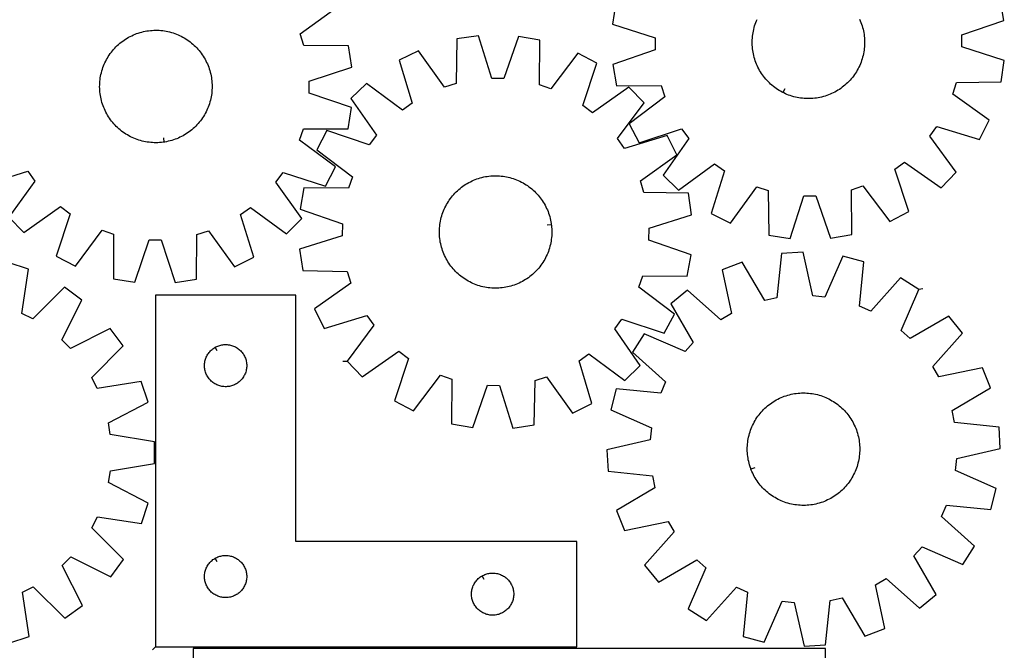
# Model space of a CAD drawing. Header units: millimetres. Extents: x 7 to 1493, y 7 to 2993.
# Tile 5 of 6: x 793 to 1493, y 2120 to 2569. Entities that reach past the tile are written whole.
import ezdxf

# ---------------------------------------------------------------- set-up
doc = ezdxf.new("R2010")
doc.units = ezdxf.units.MM
doc.layers.add('CUT', color=7, linetype='CONTINUOUS', true_color=0x000000)
doc.layers.add('LEADIN', color=1, linetype='CONTINUOUS', true_color=0xff0000)

msp = doc.modelspace()

# ---------------------------------------------------------------- linework, layer by layer
at = {"layer": 'CUT'}
for points in [[(1216.904047, 2580.614086), (1214.64593, 2565.394643), (1244.897237, 2555.70789), (1244.981124, 2547.133957), (1214.925139, 2536.857161), (1217.480608, 2521.684813), (1249.244682, 2521.820332), (1251.973954, 2513.691959), (1226.564718, 2494.630336), (1233.683627, 2480.990259), (1263.851179, 2490.934784), (1268.958677, 2484.047634), (1250.683423, 2458.067067), (1261.668923, 2447.294447), (1287.286943, 2466.074538), (1294.272708, 2461.102772), (1284.920346, 2430.746421), (1298.6971, 2423.895757), (1317.257917, 2449.673088), (1325.438135, 2447.103379), (1325.924138, 2415.342734), (1341.143581, 2413.084616), (1350.830334, 2443.335923), (1359.404267, 2443.41981), (1369.681063, 2413.363825), (1384.85341, 2415.919295), (1384.717892, 2447.683368), (1392.846264, 2450.412641), (1411.907888, 2425.003405), (1425.547964, 2432.122314), (1415.60344, 2462.289866), (1422.49059, 2467.397363), (1448.471157, 2449.12211), (1459.243777, 2460.10761), (1440.463686, 2485.725629), (1445.435451, 2492.711395), (1475.791803, 2483.359032), (1482.642467, 2497.135786), (1456.865135, 2515.696604), (1459.434845, 2523.876821), (1491.19549, 2524.362825), (1493.453608, 2539.582268), (1463.202301, 2549.269021), (1463.118414, 2557.842954), (1493.174399, 2568.11975), (1490.618929, 2583.292097)], [(768.348013, 2451.353139), (798.653666, 2460.868504), (803.662902, 2453.909558), (785.020755, 2428.190983), (795.852256, 2417.263534), (821.734235, 2435.678145), (828.648734, 2430.607734), (818.866476, 2400.387175), (832.544613, 2393.341672), (851.46941, 2418.852979), (859.612333, 2416.167429), (859.647519, 2384.403085), (874.83338, 2381.92919), (884.948504, 2412.039969), (893.522765, 2412.002161), (903.37195, 2381.803348), (918.579039, 2384.143223), (918.894351, 2415.906021), (927.060641, 2418.519655), (945.759719, 2392.842443), (959.499458, 2399.767046), (949.984094, 2430.072699), (956.943039, 2435.081935), (982.661615, 2416.439788), (993.589063, 2427.271289), (975.174452, 2453.153268), (980.244864, 2460.067767), (1010.465422, 2450.285509), (1017.510926, 2463.963646), (991.999618, 2482.888443), (994.685169, 2491.031366), (1026.449512, 2491.066552), (1028.923407, 2506.252413), (998.812628, 2516.367537), (998.850436, 2524.941798), (1029.049249, 2534.790983), (1026.709374, 2549.998071), (994.946576, 2550.313384), (992.332942, 2558.479674), (1018.010154, 2577.178752)], [(1390.474069, 2569.019347), (1390.975343, 2567.867075), (1391.440177, 2566.699626), (1391.868111, 2565.518152), (1392.258722, 2564.32382), (1392.611626, 2563.117808), (1392.926474, 2561.901306), (1393.202956, 2560.675514), (1393.440798, 2559.441643), (1393.639766, 2558.20091), (1393.799663, 2556.954539), (1393.920332, 2555.703761), (1394.001653, 2554.44981), (1394.043547, 2553.193923), (1394.045972, 2551.93734), (1394.008925, 2550.681301), (1393.932444, 2549.427045), (1393.816603, 2548.175811), (1393.661517, 2546.928832), (1393.467339, 2545.687341), (1393.23426, 2544.452561), (1392.962512, 2543.225711), (1392.652361, 2542.008003), (1392.304114, 2540.800638), (1391.918114, 2539.604807), (1391.494744, 2538.421691), (1391.034419, 2537.252457), (1390.537595, 2536.098259), (1390.004762, 2534.960236), (1389.436446, 2533.839512), (1388.833207, 2532.737192), (1388.195641, 2531.654363), (1387.524378, 2530.592096), (1386.820079, 2529.551438), (1386.083439, 2528.533415), (1385.315187, 2527.539034), (1384.516079, 2526.569274), (1383.686905, 2525.625094), (1382.828482, 2524.707424), (1381.941658, 2523.817172), (1381.027308, 2522.955214), (1380.086335, 2522.122402), (1379.119667, 2521.319557), (1378.128257, 2520.547472), (1377.113086, 2519.80691), (1376.075153, 2519.0986), (1375.015484, 2518.423242), (1373.935125, 2517.781502), (1372.835141, 2517.174013), (1371.716618, 2516.601376), (1370.58066, 2516.064155), (1369.428388, 2515.562881), (1368.260939, 2515.098047), (1367.079466, 2514.670113), (1365.885134, 2514.279502), (1364.679121, 2513.926598), (1363.462619, 2513.61175), (1362.236828, 2513.335268), (1361.002957, 2513.097426), (1359.762223, 2512.898458), (1358.515853, 2512.738561), (1357.265075, 2512.617892), (1356.011123, 2512.536571), (1354.755237, 2512.494677), (1353.498654, 2512.492252), (1352.242614, 2512.529299), (1350.988359, 2512.60578), (1349.737124, 2512.721621), (1348.490146, 2512.876707), (1347.248654, 2513.070885), (1346.013874, 2513.303963), (1344.787025, 2513.575712), (1343.569317, 2513.885863), (1342.361951, 2514.23411), (1341.166121, 2514.620109), (1339.983004, 2515.04348), (1338.81377, 2515.503805), (1337.659573, 2516.000629), (1336.52155, 2516.533462), (1335.961188, 2516.81762), (1335.400825, 2517.101778), (1334.298505, 2517.705017), (1333.215677, 2518.342583), (1332.153409, 2519.013846), (1331.112751, 2519.718145), (1330.094729, 2520.454784), (1329.100347, 2521.223037), (1328.130588, 2522.022145), (1327.186407, 2522.851319), (1326.268738, 2523.709742), (1325.378485, 2524.596566), (1324.516527, 2525.510916), (1323.683715, 2526.451889), (1322.88087, 2527.418557), (1322.108786, 2528.409966), (1321.368223, 2529.425138), (1320.659913, 2530.463071), (1319.984555, 2531.52274), (1319.342815, 2532.603099), (1318.735327, 2533.703083), (1318.16269, 2534.821606), (1317.625469, 2535.957564), (1317.124194, 2537.109836), (1316.65936, 2538.277285), (1316.231427, 2539.458758), (1315.840815, 2540.65309), (1315.487911, 2541.859103), (1315.173063, 2543.075605), (1314.896581, 2544.301396), (1314.658739, 2545.535267), (1314.459772, 2546.776), (1314.299874, 2548.022371), (1314.179205, 2549.273149), (1314.097884, 2550.5271), (1314.05599, 2551.782987), (1314.053565, 2553.03957), (1314.090612, 2554.295609), (1314.167094, 2555.549865), (1314.282935, 2556.8011), (1314.43802, 2558.048078), (1314.632198, 2559.28957), (1314.865277, 2560.52435), (1315.137026, 2561.751199), (1315.447176, 2562.968907), (1315.795423, 2564.176273), (1316.181423, 2565.372103), (1316.604794, 2566.555219), (1317.065118, 2567.724453), (1317.561942, 2568.878651)], [(784.966205, 2125.292213), (799.590962, 2130.07207), (794.740779, 2161.463956), (802.37383, 2165.369836), (824.99681, 2143.072403), (837.428724, 2152.137616), (823.1153, 2180.494284), (829.16778, 2186.56774), (857.573798, 2172.352506), (866.595946, 2184.815708), (844.220378, 2207.361411), (848.099827, 2215.00793), (879.508305, 2210.266382), (884.237536, 2224.907588), (855.990102, 2239.435395), (857.316773, 2247.906482), (888.653229, 2253.102756), (888.626614, 2268.488783), (857.272368, 2273.576611), (855.916397, 2282.043058), (884.113401, 2296.668505), (879.333545, 2311.293262), (847.941659, 2306.44308), (844.035779, 2314.076131), (866.333211, 2336.699111), (857.267999, 2349.131025), (828.911331, 2334.817601), (822.837875, 2340.87008), (837.053108, 2369.276099), (824.589907, 2378.298246), (802.044203, 2355.922679), (794.397685, 2359.802128), (799.139233, 2391.210606), (784.498027, 2395.939837)]]:
    msp.add_lwpolyline(points, dxfattribs=at)
for points in [[(895.488489, 2481.5594), (894.866773, 2481.468731), (893.618259, 2481.326539), (892.365894, 2481.223634), (891.110915, 2481.160118), (889.85456, 2481.136052), (888.598069, 2481.151462), (887.342682, 2481.206332), (886.089638, 2481.300607), (884.840174, 2481.434194), (883.595522, 2481.606963), (882.356912, 2481.818741), (881.125564, 2482.069321), (879.902695, 2482.358454), (878.689511, 2482.685857), (877.48721, 2483.051204), (876.296978, 2483.454137), (875.11999, 2483.894257), (873.957407, 2484.37113), (872.810377, 2484.884285), (871.680031, 2485.433216), (870.567485, 2486.017381), (869.473838, 2486.636204), (868.400167, 2487.289073), (867.347534, 2487.975346), (866.316976, 2488.694343), (865.309511, 2489.445357), (864.326134, 2490.227645), (863.367813, 2491.040436), (862.435496, 2491.882927), (861.530102, 2492.754288), (860.652526, 2493.653657), (859.803632, 2494.580149), (858.984258, 2495.532847), (858.195214, 2496.510812), (857.437278, 2497.51308), (856.711198, 2498.53866), (856.017691, 2499.586541), (855.35744, 2500.655688), (854.731098, 2501.745047), (854.139283, 2502.853542), (853.582578, 2503.980079), (853.061533, 2505.123547), (852.576663, 2506.282818), (852.128445, 2507.456746), (851.717323, 2508.644174), (851.343701, 2509.84393), (851.00795, 2511.054829), (850.710399, 2512.275677), (850.451342, 2513.505269), (850.231036, 2514.742392), (850.049698, 2515.985824), (849.907506, 2517.234338), (849.804601, 2518.486703), (849.741085, 2519.741682), (849.717019, 2520.998037), (849.732429, 2522.254528), (849.787299, 2523.509915), (849.881574, 2524.762959), (850.015161, 2526.012423), (850.18793, 2527.257075), (850.399708, 2528.495686), (850.650288, 2529.727033), (850.939422, 2530.949902), (851.266824, 2532.163086), (851.632171, 2533.365387), (852.035104, 2534.555619), (852.475224, 2535.732607), (852.952097, 2536.89519), (853.465252, 2538.042221), (854.014183, 2539.172566), (854.598348, 2540.285112), (855.217171, 2541.37876), (855.87004, 2542.45243), (856.556313, 2543.505063), (857.275311, 2544.535621), (858.026324, 2545.543086), (858.808612, 2546.526464), (859.621403, 2547.484784), (860.463895, 2548.417101), (861.335255, 2549.322495), (862.234625, 2550.200072), (863.161116, 2551.048966), (864.113814, 2551.868339), (865.09178, 2552.657383), (866.094047, 2553.415319), (867.119627, 2554.141399), (868.167508, 2554.834907), (869.236655, 2555.495157), (870.326014, 2556.121499), (871.434509, 2556.713315), (872.561046, 2557.270019), (873.704514, 2557.791064), (874.863785, 2558.275934), (876.037713, 2558.724152), (877.225141, 2559.135274), (878.424897, 2559.508896), (879.635796, 2559.844648), (880.856645, 2560.142199), (882.086237, 2560.401255), (883.323359, 2560.621561), (884.566791, 2560.8029), (885.815306, 2560.945091), (887.06767, 2561.047996), (888.322649, 2561.111513), (889.579004, 2561.135578), (890.835495, 2561.120168), (892.090882, 2561.065299), (893.343926, 2560.971023), (894.59339, 2560.837436), (895.838042, 2560.664668), (897.076653, 2560.452889), (898.308, 2560.202309), (899.530869, 2559.913176), (900.744053, 2559.585773), (901.946354, 2559.220426), (903.136586, 2558.817493), (904.313574, 2558.377373), (905.476157, 2557.900501), (906.623188, 2557.387345), (907.753533, 2556.838414), (908.866079, 2556.254249), (909.959727, 2555.635427), (911.033397, 2554.982557), (912.08603, 2554.296284), (913.116588, 2553.577287), (914.124053, 2552.826273), (915.107431, 2552.043985), (916.065751, 2551.231194), (916.998068, 2550.388703), (917.903462, 2549.517342), (918.781039, 2548.617973), (919.629933, 2547.691481), (920.449306, 2546.738783), (921.23835, 2545.760818), (921.996286, 2544.75855), (922.722366, 2543.73297), (923.415874, 2542.685089), (924.076124, 2541.615942), (924.702466, 2540.526583), (925.294282, 2539.418088), (925.850987, 2538.291551), (926.372031, 2537.148083), (926.856902, 2535.988812), (927.305119, 2534.814884), (927.716241, 2533.627456), (928.089863, 2532.4277), (928.425615, 2531.216801), (928.723166, 2529.995953), (928.982222, 2528.766361), (929.202528, 2527.529238), (929.383867, 2526.285806), (929.526058, 2525.037292), (929.628963, 2523.784927), (929.69248, 2522.529948), (929.716545, 2521.273593), (929.701135, 2520.017102), (929.646266, 2518.761715), (929.551991, 2517.508671), (929.418403, 2516.259207), (929.245635, 2515.014555), (929.033856, 2513.775944), (928.783276, 2512.544597), (928.494143, 2511.321728), (928.166741, 2510.108544), (927.801393, 2508.906243), (927.39846, 2507.716011), (926.95834, 2506.539023), (926.481468, 2505.37644), (925.968313, 2504.22941), (925.419382, 2503.099064), (924.835216, 2501.986518), (924.216394, 2500.89287), (923.563524, 2499.8192), (922.877252, 2498.766567), (922.158254, 2497.736009), (921.40724, 2496.728544), (920.624952, 2495.745166), (919.812161, 2494.786846), (918.96967, 2493.854529), (918.098309, 2492.949135), (917.19894, 2492.071558), (916.272449, 2491.222664), (915.31975, 2490.403291), (914.341785, 2489.614247), (913.339517, 2488.856311), (912.313937, 2488.130231), (911.266057, 2487.436723), (910.196909, 2486.776473), (909.107551, 2486.150131), (907.999055, 2485.558315), (906.872518, 2485.001611), (905.72905, 2484.480566), (904.56978, 2483.995696), (903.395851, 2483.547478), (902.208423, 2483.136356), (901.008667, 2482.762734), (899.797768, 2482.426982), (898.57692, 2482.129431), (897.347328, 2481.870375), (896.110205, 2481.650069)], [(1025.842663, 2325.784464), (1036.563839, 2314.748752), (1062.629508, 2332.902419), (1069.49272, 2327.7628), (1059.407355, 2297.64204), (1073.014021, 2290.45948), (1092.194154, 2315.779378), (1100.309686, 2313.012158), (1100.025761, 2281.249064), (1115.186003, 2278.622735), (1125.603114, 2308.630376), (1134.176562, 2308.506431), (1143.721869, 2278.210196), (1158.951696, 2280.397181), (1159.586086, 2312.155208), (1167.778221, 2314.686671), (1186.218399, 2288.822901), (1200.02701, 2295.609122), (1190.816581, 2326.008838), (1197.825499, 2330.947911), (1223.355495, 2312.048332), (1234.391206, 2322.769508), (1216.237539, 2348.835177), (1221.377159, 2355.698389), (1251.497918, 2345.613024), (1258.680479, 2359.219691), (1233.36058, 2378.399823), (1236.1278, 2386.515356), (1267.890894, 2386.23143), (1270.517223, 2401.391672), (1240.509582, 2411.808783), (1240.633527, 2420.382231), (1270.929762, 2429.927538), (1268.742777, 2445.157366), (1236.98475, 2445.791756), (1234.453288, 2453.98389), (1260.317058, 2472.424068), (1253.530836, 2486.232679), (1223.13112, 2477.02225), (1218.192047, 2484.031168), (1237.091626, 2509.561164), (1226.37045, 2520.596876), (1200.304781, 2502.443208), (1193.441569, 2507.582828), (1203.526934, 2537.703588), (1189.920267, 2544.886148), (1170.740135, 2519.566249), (1162.624603, 2522.333469), (1162.908528, 2554.096563), (1147.748286, 2556.722893), (1137.331175, 2526.715251), (1128.757727, 2526.839196), (1119.21242, 2557.135432), (1103.982593, 2554.948447), (1103.348202, 2523.19042), (1095.156068, 2520.658957), (1076.71589, 2546.522727), (1062.907279, 2539.736506), (1072.117708, 2509.336789), (1065.10879, 2504.397717), (1039.578794, 2523.297295), (1028.543082, 2512.57612), (1046.69675, 2486.510451), (1041.55713, 2479.647239), (1011.43637, 2489.732604), (1004.25381, 2476.125937), (1029.573709, 2456.945804), (1026.806489, 2448.830272), (995.043395, 2449.114197), (992.417066, 2433.953955), (1022.424707, 2423.536844), (1022.300762, 2414.963396), (992.004527, 2405.41809), (994.191511, 2390.188262), (1025.949539, 2389.553872), (1028.481001, 2381.361737), (1002.617231, 2362.921559), (1009.403453, 2349.112948), (1039.803169, 2358.323378), (1044.742241, 2351.314459)], [(1171.099546, 2423.046639), (1171.183965, 2422.424044), (1171.313607, 2421.174164), (1171.403925, 2419.920828), (1171.45483, 2418.665274), (1171.466273, 2417.408741), (1171.438241, 2416.152469), (1171.370762, 2414.897696), (1171.263904, 2413.645663), (1171.117771, 2412.397603), (1170.932507, 2411.15475), (1170.708296, 2409.918329), (1170.445358, 2408.689561), (1170.143954, 2407.469659), (1169.804381, 2406.259825), (1169.426973, 2405.061255), (1169.012104, 2403.875131), (1168.560182, 2402.702624), (1168.071654, 2401.544891), (1167.547001, 2400.403073), (1166.986742, 2399.278299), (1166.39143, 2398.171678), (1165.761651, 2397.084303), (1165.098028, 2396.017245), (1164.401216, 2394.971559), (1163.671901, 2393.948277), (1162.910804, 2392.948408), (1162.118676, 2391.972938), (1161.296299, 2391.022832), (1160.444484, 2390.099026), (1159.564072, 2389.202431), (1158.655931, 2388.333934), (1157.720959, 2387.494391), (1156.760077, 2386.68463), (1155.774234, 2385.90545), (1154.764403, 2385.157621), (1153.73158, 2384.441881), (1152.676785, 2383.758936), (1151.601059, 2383.109459), (1150.505463, 2382.494093), (1149.391078, 2381.913443), (1148.259005, 2381.368084), (1147.11036, 2380.858553), (1145.946277, 2380.385353), (1144.767905, 2379.948952), (1143.576407, 2379.549779), (1142.372958, 2379.18823), (1141.158747, 2378.86466), (1139.934971, 2378.579388), (1138.702838, 2378.332698), (1137.463565, 2378.124831), (1136.218374, 2377.955994), (1134.968494, 2377.826352), (1133.715159, 2377.736033), (1132.459605, 2377.685128), (1131.203072, 2377.673686), (1129.946799, 2377.701717), (1128.692027, 2377.769196), (1127.439993, 2377.876055), (1126.191934, 2378.022188), (1124.949081, 2378.207451), (1123.71266, 2378.431662), (1122.483892, 2378.6946), (1121.263989, 2378.996004), (1120.054156, 2379.335577), (1118.855586, 2379.712985), (1117.669462, 2380.127855), (1116.496955, 2380.579777), (1115.339221, 2381.068305), (1114.197404, 2381.592957), (1113.07263, 2382.153216), (1111.966009, 2382.748528), (1110.878633, 2383.378307), (1109.811576, 2384.04193), (1108.76589, 2384.738743), (1107.742607, 2385.468057), (1106.742738, 2386.229154), (1105.767269, 2387.021282), (1104.817162, 2387.843659), (1103.893356, 2388.695474), (1102.996762, 2389.575887), (1102.128265, 2390.484027), (1101.288721, 2391.419), (1100.47896, 2392.379881), (1099.699781, 2393.365724), (1098.951952, 2394.375555), (1098.236212, 2395.408378), (1097.553266, 2396.463173), (1096.90379, 2397.538899), (1096.288423, 2398.634495), (1095.707774, 2399.74888), (1095.162414, 2400.880953), (1094.652883, 2402.029598), (1094.179684, 2403.193681), (1093.743282, 2404.372053), (1093.34411, 2405.563551), (1092.98256, 2406.767), (1092.65899, 2407.981211), (1092.373719, 2409.204987), (1092.127028, 2410.43712), (1091.919162, 2411.676393), (1091.750324, 2412.921584), (1091.620682, 2414.171464), (1091.530364, 2415.424799), (1091.479458, 2416.680353), (1091.468016, 2417.936887), (1091.496048, 2419.193159), (1091.563526, 2420.447931), (1091.670385, 2421.699965), (1091.816518, 2422.948024), (1092.001782, 2424.190878), (1092.225993, 2425.427298), (1092.48893, 2426.656066), (1092.790334, 2427.875969), (1093.129908, 2429.085802), (1093.507316, 2430.284372), (1093.922185, 2431.470496), (1094.374107, 2432.643004), (1094.862635, 2433.800737), (1095.387288, 2434.942554), (1095.947547, 2436.067329), (1096.542859, 2437.17395), (1097.172638, 2438.261325), (1097.836261, 2439.328382), (1098.533073, 2440.374068), (1099.262388, 2441.397351), (1100.023485, 2442.39722), (1100.815613, 2443.372689), (1101.63799, 2444.322796), (1102.489805, 2445.246602), (1103.370217, 2446.143196), (1104.278358, 2447.011694), (1105.21333, 2447.851237), (1106.174212, 2448.660998), (1107.160055, 2449.440178), (1108.169886, 2450.188006), (1109.202709, 2450.903747), (1110.257504, 2451.586692), (1111.33323, 2452.236169), (1112.428826, 2452.851535), (1113.543211, 2453.432185), (1114.675284, 2453.977544), (1115.823929, 2454.487075), (1116.988012, 2454.960274), (1118.166384, 2455.396676), (1119.357882, 2455.795848), (1120.561331, 2456.157398), (1121.775542, 2456.480968), (1122.999318, 2456.766239), (1124.23145, 2457.01293), (1125.470724, 2457.220797), (1126.715915, 2457.389634), (1127.965795, 2457.519276), (1129.21913, 2457.609594), (1130.474684, 2457.6605), (1131.731217, 2457.671942), (1132.98749, 2457.64391), (1134.242262, 2457.576432), (1135.494296, 2457.469573), (1136.742355, 2457.32344), (1137.985208, 2457.138176), (1139.221629, 2456.913965), (1140.450397, 2456.651028), (1141.670299, 2456.349624), (1142.880133, 2456.01005), (1144.078703, 2455.632643), (1145.264827, 2455.217773), (1146.437334, 2454.765851), (1147.595068, 2454.277323), (1148.736885, 2453.752671), (1149.861659, 2453.192412), (1150.96828, 2452.597099), (1152.055656, 2451.967321), (1153.122713, 2451.303698), (1154.168399, 2450.606885), (1155.191681, 2449.87757), (1156.191551, 2449.116474), (1157.16702, 2448.324346), (1158.117126, 2447.501968), (1159.040933, 2446.650153), (1159.937527, 2445.769741), (1160.806024, 2444.861601), (1161.645568, 2443.926628), (1162.455329, 2442.965746), (1163.234508, 2441.979903), (1163.982337, 2440.970072), (1164.698077, 2439.93725), (1165.381023, 2438.882455), (1166.030499, 2437.806728), (1166.645866, 2436.711132), (1167.226515, 2435.596748), (1167.771874, 2434.464674), (1168.281405, 2433.316029), (1168.754605, 2432.151947), (1169.191006, 2430.973575), (1169.590179, 2429.782076), (1169.951729, 2428.578628), (1170.275299, 2427.364416), (1170.56057, 2426.14064), (1170.80726, 2424.908508), (1171.015127, 2423.669235)], [(1432.565716, 2376.683945), (1419.618572, 2384.996708), (1398.356337, 2361.398146), (1390.50529, 2364.844947), (1393.487147, 2396.46904), (1378.604897, 2400.37406), (1365.675666, 2371.360102), (1357.143757, 2372.212098), (1350.207288, 2403.209842), (1334.84671, 2402.324868), (1331.516087, 2370.735603), (1323.138478, 2368.909394), (1306.962675, 2396.246514), (1292.627368, 2390.658174), (1299.221377, 2359.585778), (1291.818127, 2355.260127), (1267.98639, 2376.260675), (1256.079595, 2366.515995), (1271.952769, 2339.002051), (1266.24856, 2332.600382), (1237.093704, 2345.208678), (1228.780941, 2332.261534), (1252.379503, 2310.999299), (1248.932702, 2303.148252), (1217.308608, 2306.130109), (1213.403589, 2291.247859), (1242.417546, 2278.318628), (1241.565551, 2269.786719), (1210.567806, 2262.85025), (1211.45278, 2247.489672), (1243.042046, 2244.159049), (1244.868255, 2235.78144), (1217.531135, 2219.605636), (1223.119475, 2205.27033), (1254.191871, 2211.864339), (1258.517522, 2204.461089), (1237.516974, 2180.629351), (1247.261654, 2168.722557), (1274.775598, 2184.595731), (1281.177267, 2178.891521), (1268.568971, 2149.736666), (1281.516115, 2141.423903), (1302.77835, 2165.022464), (1310.629396, 2161.575664), (1307.64754, 2129.95157), (1322.52979, 2126.046551), (1335.459021, 2155.060508), (1343.99093, 2154.208513), (1350.927399, 2123.210768), (1366.287977, 2124.095742), (1369.6186, 2155.685008), (1377.996209, 2157.511217), (1394.172012, 2130.174096), (1408.507319, 2135.762436), (1401.91331, 2166.834832), (1409.31656, 2171.160484), (1433.148297, 2150.159936), (1445.055092, 2159.904616), (1429.181918, 2187.41856), (1434.886127, 2193.820229), (1464.040983, 2181.211933), (1472.353746, 2194.159076), (1448.755184, 2215.421312), (1452.201985, 2223.272358), (1483.826079, 2220.290502), (1487.731098, 2235.172752), (1458.71714, 2248.101983), (1459.569136, 2256.633892), (1490.56688, 2263.57036), (1489.681907, 2278.930939), (1458.092641, 2282.261562), (1456.266432, 2290.639171), (1483.603552, 2306.814974), (1478.015212, 2321.15028), (1446.942816, 2314.556271), (1442.617165, 2321.959521), (1463.617713, 2345.791259), (1453.873033, 2357.698054), (1426.359089, 2341.82488), (1419.95742, 2347.529089)], [(889.345779, 2122.628098), (1189.345779, 2122.628098), (1189.345779, 2197.628098), (989.345779, 2197.628098), (989.345779, 2372.628098), (889.345779, 2372.628098)], [(931.960007, 2335.678049), (932.296127, 2335.86828), (932.987063, 2336.213632), (933.69486, 2336.522958), (934.417643, 2336.795437), (935.153494, 2337.030346), (935.900462, 2337.227064), (936.656567, 2337.385068), (937.419803, 2337.503938), (938.188147, 2337.583361), (938.95956, 2337.623125), (939.731997, 2337.623125), (940.50341, 2337.583361), (941.271754, 2337.503938), (942.03499, 2337.385068), (942.791095, 2337.227064), (943.538063, 2337.030346), (944.273914, 2336.795437), (944.996697, 2336.522958), (945.704494, 2336.213632), (946.39543, 2335.86828), (947.067671, 2335.487818), (947.719434, 2335.073253), (948.348993, 2334.625687), (948.954676, 2334.146305), (949.534879, 2333.636379), (950.088061, 2333.097261), (950.612757, 2332.53038), (951.107576, 2331.93724), (951.571204, 2331.319415), (952.002412, 2330.678541), (952.400057, 2330.016319), (952.763085, 2329.334505), (953.090532, 2328.634907), (953.381531, 2327.91938), (953.635309, 2327.189821), (953.851194, 2326.448165), (954.028614, 2325.696379), (954.167097, 2324.936457), (954.266277, 2324.170413), (954.32589, 2323.40028), (954.345779, 2322.628098), (954.32589, 2321.855917), (954.266277, 2321.085783), (954.167097, 2320.31974), (954.028614, 2319.559817), (953.851194, 2318.808031), (953.635309, 2318.066376), (953.381531, 2317.336817), (953.090532, 2316.62129), (952.763085, 2315.921691), (952.400057, 2315.239877), (952.002412, 2314.577655), (951.571204, 2313.936782), (951.107576, 2313.318956), (950.612757, 2312.725816), (950.088061, 2312.158936), (949.534879, 2311.619818), (948.954676, 2311.109892), (948.348993, 2310.63051), (947.719434, 2310.182943), (947.067671, 2309.768379), (946.39543, 2309.387916), (945.704494, 2309.042564), (944.996697, 2308.733239), (944.273914, 2308.46076), (943.538063, 2308.22585), (942.791095, 2308.029133), (942.03499, 2307.871129), (941.271754, 2307.752258), (940.50341, 2307.672835), (939.731997, 2307.633071), (938.95956, 2307.633071), (938.188147, 2307.672835), (937.419803, 2307.752258), (936.656567, 2307.871129), (935.900462, 2308.029133), (935.153494, 2308.22585), (934.417643, 2308.46076), (933.69486, 2308.733239), (932.987063, 2309.042564), (932.296127, 2309.387916), (931.623887, 2309.768379), (930.972123, 2310.182943), (930.342564, 2310.63051), (929.736881, 2311.109892), (929.156678, 2311.619818), (928.603496, 2312.158936), (928.0788, 2312.725816), (927.583981, 2313.318956), (927.120353, 2313.936782), (926.689145, 2314.577655), (926.2915, 2315.239877), (925.928472, 2315.921691), (925.601025, 2316.62129), (925.310026, 2317.336817), (925.056248, 2318.066376), (924.840363, 2318.808031), (924.662943, 2319.559817), (924.52446, 2320.31974), (924.42528, 2321.085783), (924.365667, 2321.855917), (924.345779, 2322.628098), (924.365667, 2323.40028), (924.42528, 2324.170413), (924.52446, 2324.936457), (924.662943, 2325.696379), (924.840363, 2326.448165), (925.056248, 2327.189821), (925.310026, 2327.91938), (925.601025, 2328.634907), (925.928472, 2329.334505), (926.2915, 2330.016319), (926.689145, 2330.678541), (927.120353, 2331.319415), (927.583981, 2331.93724), (928.0788, 2332.53038), (928.603496, 2333.097261), (929.156678, 2333.636379), (929.736881, 2334.146305), (930.342564, 2334.625687), (930.972123, 2335.073253), (931.623887, 2335.487818)], [(1313.190681, 2248.976883), (1312.967084, 2249.564042), (1312.556998, 2250.751828), (1312.184424, 2251.95191), (1311.849729, 2253.163102), (1311.553243, 2254.384209), (1311.29526, 2255.614027), (1311.076033, 2256.851341), (1310.89578, 2258.094931), (1310.754678, 2259.343569), (1310.652866, 2260.596023), (1310.590445, 2261.851057), (1310.567476, 2263.107432), (1310.583982, 2264.363909), (1310.639947, 2265.619248), (1310.735315, 2266.872209), (1310.869993, 2268.121556), (1311.043848, 2269.366057), (1311.256707, 2270.604482), (1311.508361, 2271.835611), (1311.798562, 2273.058227), (1312.127022, 2274.271124), (1312.493419, 2275.473106), (1312.89739, 2276.662986), (1313.338537, 2277.83959), (1313.816424, 2279.001756), (1314.33058, 2280.148338), (1314.880497, 2281.278205), (1315.465633, 2282.39024), (1316.08541, 2283.483348), (1316.739216, 2284.556448), (1317.426407, 2285.608482), (1318.146304, 2286.638412), (1318.898196, 2287.645221), (1319.681342, 2288.627916), (1320.494969, 2289.585526), (1321.338273, 2290.517108), (1322.210424, 2291.421741), (1323.110559, 2292.298533), (1324.03779, 2293.146618), (1324.991203, 2293.965159), (1325.969857, 2294.75335), (1326.972785, 2295.510411), (1327.998999, 2296.235596), (1329.047484, 2296.928189), (1330.117207, 2297.587506), (1331.207112, 2298.212897), (1332.316123, 2298.803745), (1333.443146, 2299.359467), (1334.587068, 2299.879513), (1335.746761, 2300.363372), (1336.92108, 2300.810565), (1338.108867, 2301.220651), (1339.308948, 2301.593225), (1340.52014, 2301.92792), (1341.741247, 2302.224406), (1342.971065, 2302.482389), (1344.208379, 2302.701615), (1345.451969, 2302.881869), (1346.700607, 2303.022971), (1347.953061, 2303.124783), (1349.208095, 2303.187204), (1350.464471, 2303.210173), (1351.720948, 2303.193667), (1352.976286, 2303.137702), (1354.229247, 2303.042333), (1355.478595, 2302.907655), (1356.723095, 2302.733801), (1357.961521, 2302.520942), (1359.192649, 2302.269288), (1360.415265, 2301.979087), (1361.628163, 2301.650626), (1362.830144, 2301.28423), (1364.020024, 2300.880259), (1365.196628, 2300.439112), (1366.358794, 2299.961225), (1367.505377, 2299.447069), (1368.635243, 2298.897152), (1369.747279, 2298.312016), (1370.840386, 2297.692239), (1371.913486, 2297.038433), (1372.96552, 2296.351242), (1373.99545, 2295.631345), (1375.002259, 2294.879453), (1375.984954, 2294.096307), (1376.942565, 2293.28268), (1377.874146, 2292.439375), (1378.778779, 2291.567225), (1379.655571, 2290.66709), (1380.503656, 2289.739859), (1381.322198, 2288.786445), (1382.110388, 2287.807792), (1382.867449, 2286.804864), (1383.592634, 2285.77865), (1384.285227, 2284.730165), (1384.944544, 2283.660442), (1385.569935, 2282.570537), (1386.160783, 2281.461526), (1386.716505, 2280.334503), (1387.236551, 2279.19058), (1387.72041, 2278.030887), (1388.167603, 2276.856568), (1388.577689, 2275.668782), (1388.950263, 2274.468701), (1389.284958, 2273.257509), (1389.581444, 2272.036401), (1389.839427, 2270.806584), (1390.058654, 2269.56927), (1390.238907, 2268.32568), (1390.380009, 2267.077042), (1390.481821, 2265.824588), (1390.544242, 2264.569554), (1390.567211, 2263.313178), (1390.550705, 2262.056701), (1390.49474, 2260.801363), (1390.399372, 2259.548402), (1390.264694, 2258.299054), (1390.090839, 2257.054554), (1389.87798, 2255.816128), (1389.626326, 2254.585), (1389.336125, 2253.362384), (1389.007664, 2252.149486), (1388.641268, 2250.947504), (1388.237297, 2249.757624), (1387.79615, 2248.581021), (1387.318263, 2247.418854), (1386.804107, 2246.272272), (1386.25419, 2245.142406), (1385.669054, 2244.03037), (1385.049277, 2242.937263), (1384.395471, 2241.864163), (1383.70828, 2240.812129), (1382.988383, 2239.782199), (1382.236491, 2238.77539), (1381.453345, 2237.792695), (1380.639718, 2236.835084), (1379.796413, 2235.903503), (1378.924263, 2234.99887), (1378.024128, 2234.122078), (1377.096897, 2233.273993), (1376.143484, 2232.455451), (1375.16483, 2231.667261), (1374.161902, 2230.9102), (1373.135688, 2230.185015), (1372.087203, 2229.492422), (1371.01748, 2228.833105), (1369.927575, 2228.207713), (1368.818564, 2227.616865), (1367.691541, 2227.061144), (1366.547619, 2226.541097), (1365.387926, 2226.057239), (1364.213607, 2225.610046), (1363.02582, 2225.19996), (1361.825739, 2224.827386), (1360.614547, 2224.49269), (1359.39344, 2224.196205), (1358.163622, 2223.938222), (1356.926308, 2223.718995), (1355.682718, 2223.538742), (1354.43408, 2223.39764), (1353.181626, 2223.295828), (1351.926592, 2223.233406), (1350.670216, 2223.210438), (1349.413739, 2223.226944), (1348.158401, 2223.282909), (1346.90544, 2223.378277), (1345.656092, 2223.512955), (1344.411592, 2223.686809), (1343.173166, 2223.899669), (1341.942038, 2224.151323), (1340.719422, 2224.441524), (1339.506524, 2224.769984), (1338.304543, 2225.136381), (1337.114663, 2225.540352), (1335.938059, 2225.981499), (1334.775892, 2226.459386), (1333.62931, 2226.973542), (1332.499444, 2227.523459), (1331.387408, 2228.108595), (1330.294301, 2228.728372), (1329.221201, 2229.382178), (1328.169167, 2230.069369), (1327.139237, 2230.789265), (1326.132428, 2231.541158), (1325.149733, 2232.324304), (1324.192122, 2233.137931), (1323.260541, 2233.981235), (1322.355908, 2234.853385), (1321.479116, 2235.75352), (1320.631031, 2236.680752), (1319.812489, 2237.634165), (1319.024299, 2238.612819), (1318.267238, 2239.615747), (1317.542053, 2240.64196), (1316.84946, 2241.690446), (1316.190143, 2242.760169), (1315.564752, 2243.850074), (1314.973904, 2244.959085), (1314.418182, 2246.086108), (1313.898136, 2247.23003), (1313.414277, 2248.389723)], [(931.960007, 2185.678049), (932.296127, 2185.86828), (932.987063, 2186.213632), (933.69486, 2186.522958), (934.417643, 2186.795437), (935.153494, 2187.030346), (935.900462, 2187.227064), (936.656567, 2187.385068), (937.419803, 2187.503938), (938.188147, 2187.583361), (938.95956, 2187.623125), (939.731997, 2187.623125), (940.50341, 2187.583361), (941.271754, 2187.503938), (942.03499, 2187.385068), (942.791095, 2187.227064), (943.538063, 2187.030346), (944.273914, 2186.795437), (944.996697, 2186.522958), (945.704494, 2186.213632), (946.39543, 2185.86828), (947.067671, 2185.487818), (947.719434, 2185.073253), (948.348993, 2184.625687), (948.954676, 2184.146305), (949.534879, 2183.636379), (950.088061, 2183.097261), (950.612757, 2182.53038), (951.107576, 2181.93724), (951.571204, 2181.319415), (952.002412, 2180.678541), (952.400057, 2180.016319), (952.763085, 2179.334505), (953.090532, 2178.634907), (953.381531, 2177.91938), (953.635309, 2177.189821), (953.851194, 2176.448165), (954.028614, 2175.696379), (954.167097, 2174.936457), (954.266277, 2174.170413), (954.32589, 2173.40028), (954.345779, 2172.628098), (954.32589, 2171.855917), (954.266277, 2171.085783), (954.167097, 2170.31974), (954.028614, 2169.559817), (953.851194, 2168.808031), (953.635309, 2168.066376), (953.381531, 2167.336817), (953.090532, 2166.62129), (952.763085, 2165.921691), (952.400057, 2165.239877), (952.002412, 2164.577655), (951.571204, 2163.936782), (951.107576, 2163.318956), (950.612757, 2162.725816), (950.088061, 2162.158936), (949.534879, 2161.619818), (948.954676, 2161.109892), (948.348993, 2160.63051), (947.719434, 2160.182943), (947.067671, 2159.768379), (946.39543, 2159.387916), (945.704494, 2159.042564), (944.996697, 2158.733239), (944.273914, 2158.46076), (943.538063, 2158.22585), (942.791095, 2158.029133), (942.03499, 2157.871129), (941.271754, 2157.752258), (940.50341, 2157.672835), (939.731997, 2157.633071), (938.95956, 2157.633071), (938.188147, 2157.672835), (937.419803, 2157.752258), (936.656567, 2157.871129), (935.900462, 2158.029133), (935.153494, 2158.22585), (934.417643, 2158.46076), (933.69486, 2158.733239), (932.987063, 2159.042564), (932.296127, 2159.387916), (931.623887, 2159.768379), (930.972123, 2160.182943), (930.342564, 2160.63051), (929.736881, 2161.109892), (929.156678, 2161.619818), (928.603496, 2162.158936), (928.0788, 2162.725816), (927.583981, 2163.318956), (927.120353, 2163.936782), (926.689145, 2164.577655), (926.2915, 2165.239877), (925.928472, 2165.921691), (925.601025, 2166.62129), (925.310026, 2167.336817), (925.056248, 2168.066376), (924.840363, 2168.808031), (924.662943, 2169.559817), (924.52446, 2170.31974), (924.42528, 2171.085783), (924.365667, 2171.855917), (924.345779, 2172.628098), (924.365667, 2173.40028), (924.42528, 2174.170413), (924.52446, 2174.936457), (924.662943, 2175.696379), (924.840363, 2176.448165), (925.056248, 2177.189821), (925.310026, 2177.91938), (925.601025, 2178.634907), (925.928472, 2179.334505), (926.2915, 2180.016319), (926.689145, 2180.678541), (927.120353, 2181.319415), (927.583981, 2181.93724), (928.0788, 2182.53038), (928.603496, 2183.097261), (929.156678, 2183.636379), (929.736881, 2184.146305), (930.342564, 2184.625687), (930.972123, 2185.073253), (931.623887, 2185.487818)], [(1121.960007, 2173.178049), (1122.296127, 2173.36828), (1122.987063, 2173.713632), (1123.69486, 2174.022958), (1124.417643, 2174.295437), (1125.153494, 2174.530346), (1125.900462, 2174.727064), (1126.656567, 2174.885068), (1127.419803, 2175.003938), (1128.188147, 2175.083361), (1128.95956, 2175.123125), (1129.731997, 2175.123125), (1130.50341, 2175.083361), (1131.271754, 2175.003938), (1132.03499, 2174.885068), (1132.791095, 2174.727064), (1133.538063, 2174.530346), (1134.273914, 2174.295437), (1134.996697, 2174.022958), (1135.704494, 2173.713632), (1136.39543, 2173.36828), (1137.067671, 2172.987818), (1137.719434, 2172.573253), (1138.348993, 2172.125687), (1138.954676, 2171.646305), (1139.534879, 2171.136379), (1140.088061, 2170.597261), (1140.612757, 2170.03038), (1141.107576, 2169.43724), (1141.571204, 2168.819415), (1142.002412, 2168.178541), (1142.400057, 2167.516319), (1142.763085, 2166.834505), (1143.090532, 2166.134907), (1143.381531, 2165.41938), (1143.635309, 2164.689821), (1143.851194, 2163.948165), (1144.028614, 2163.196379), (1144.167097, 2162.436457), (1144.266277, 2161.670413), (1144.32589, 2160.90028), (1144.345779, 2160.128098), (1144.32589, 2159.355917), (1144.266277, 2158.585783), (1144.167097, 2157.81974), (1144.028614, 2157.059817), (1143.851194, 2156.308031), (1143.635309, 2155.566376), (1143.381531, 2154.836817), (1143.090532, 2154.12129), (1142.763085, 2153.421691), (1142.400057, 2152.739877), (1142.002412, 2152.077655), (1141.571204, 2151.436782), (1141.107576, 2150.818956), (1140.612757, 2150.225816), (1140.088061, 2149.658936), (1139.534879, 2149.119818), (1138.954676, 2148.609892), (1138.348993, 2148.13051), (1137.719434, 2147.682943), (1137.067671, 2147.268379), (1136.39543, 2146.887916), (1135.704494, 2146.542564), (1134.996697, 2146.233239), (1134.273914, 2145.96076), (1133.538063, 2145.72585), (1132.791095, 2145.529133), (1132.03499, 2145.371129), (1131.271754, 2145.252258), (1130.50341, 2145.172835), (1129.731997, 2145.133071), (1128.95956, 2145.133071), (1128.188147, 2145.172835), (1127.419803, 2145.252258), (1126.656567, 2145.371129), (1125.900462, 2145.529133), (1125.153494, 2145.72585), (1124.417643, 2145.96076), (1123.69486, 2146.233239), (1122.987063, 2146.542564), (1122.296127, 2146.887916), (1121.623887, 2147.268379), (1120.972123, 2147.682943), (1120.342564, 2148.13051), (1119.736881, 2148.609892), (1119.156678, 2149.119818), (1118.603496, 2149.658936), (1118.0788, 2150.225816), (1117.583981, 2150.818956), (1117.120353, 2151.436782), (1116.689145, 2152.077655), (1116.2915, 2152.739877), (1115.928472, 2153.421691), (1115.601025, 2154.12129), (1115.310026, 2154.836817), (1115.056248, 2155.566376), (1114.840363, 2156.308031), (1114.662943, 2157.059817), (1114.52446, 2157.81974), (1114.42528, 2158.585783), (1114.365667, 2159.355917), (1114.345779, 2160.128098), (1114.365667, 2160.90028), (1114.42528, 2161.670413), (1114.52446, 2162.436457), (1114.662943, 2163.196379), (1114.840363, 2163.948165), (1115.056248, 2164.689821), (1115.310026, 2165.41938), (1115.601025, 2166.134907), (1115.928472, 2166.834505), (1116.2915, 2167.516319), (1116.689145, 2168.178541), (1117.120353, 2168.819415), (1117.583981, 2169.43724), (1118.0788, 2170.03038), (1118.603496, 2170.597261), (1119.156678, 2171.136379), (1119.736881, 2171.646305), (1120.342564, 2172.125687), (1120.972123, 2172.573253), (1121.623887, 2172.987818)], [(916.326431, 1771.331512), (1366.326431, 1771.331512), (1366.326431, 2121.331512), (916.326431, 2121.331512)]]:
    msp.add_lwpolyline(points, close=True, dxfattribs=at)
at = {"layer": 'LEADIN'}
for p, q in [((1337.317998, 2519.493263), (1335.961188, 2516.81762)), ((895.055558, 2484.527997), (895.488489, 2481.5594)), ((1168.126749, 2422.643552), (1171.099546, 2423.046639)), ((1435.496882, 2377.322901), (1432.565716, 2376.683945)), ((933.437651, 2333.067193), (931.960007, 2335.678049)), ((1022.842976, 2325.82783), (1025.842663, 2325.784464)), ((1315.994276, 2250.044521), (1313.190681, 2248.976883)), ((933.437651, 2183.067193), (931.960007, 2185.678049)), ((1123.437651, 2170.567193), (1121.960007, 2173.178049)), ((887.224458, 2120.506778), (889.345779, 2122.628098))]:
    msp.add_line(p, q, dxfattribs=at)

doc.saveas('drawing.dxf')
